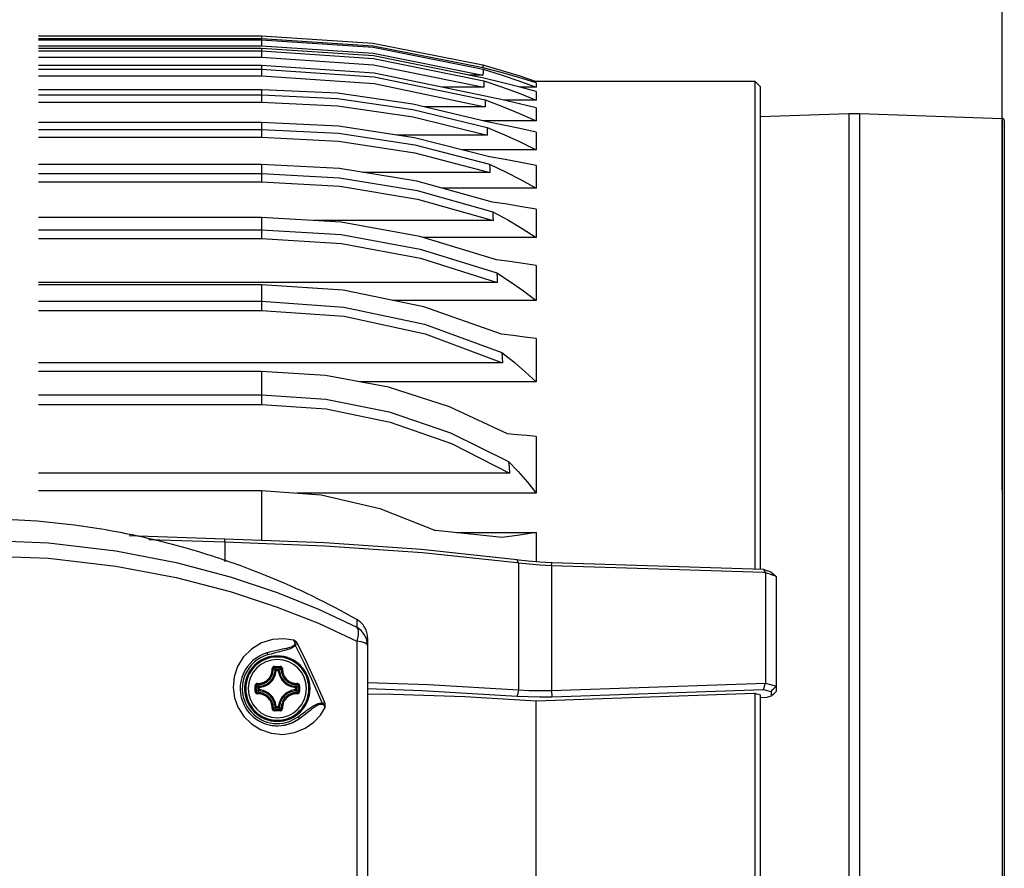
# Model space of a CAD drawing. Extents: x 0 to 297, y 0 to 210.
# Tile 40 of 41: x 238 to 266, y 149 to 173. Entities that reach past the tile are written whole.
import ezdxf

# ---------------------------------------------------------------- set-up
doc = ezdxf.new("R2010")
doc.units = 0
doc.header["$LTSCALE"] = 16.335
doc.header["$MEASUREMENT"] = 0
doc.header["$PDMODE"] = 3
doc.header["$PDSIZE"] = 0.3125
doc.layers.get('0').update_dxf_attribs({"linetype": 'CONTINUOUS'})
doc.layers.get('Defpoints').update_dxf_attribs({"linetype": 'CONTINUOUS'})
doc.styles.get("Standard").update_dxf_attribs({"font": 'txt', "width": 0.7})
doc.dimstyles.get("Standard").update_dxf_attribs({"dimtxt": 0.18, "dimasz": 0.18, "dimexe": 0.18, "dimexo": 0.0625, "dimgap": 0.09, "dimtad": 0, "dimtih": 1, "dimtoh": 1, "dimdec": 4, "dimzin": 0, "dimdsep": 46, "dimtxsty": 'STANDARD', "dimcen": 0.09, "dimadec": 0, "dimazin": 0, "dimtfac": 1, "dimtdec": 4, "dimtofl": 0, "dimtmove": 0, "dimatfit": 3, "dimfxl": 1, "dimtolj": 1, "dimtzin": 0, "dimarcsym": 0})

# ---------------------------------------------------------------- blocks, each defined once
blk = doc.blocks.new('_FILLED')
at = {"color": 0, "linetype": 'ByBlock'}
blk.add_solid([(0, 0), (-1, 0.1429), (-1, -0.1429)], dxfattribs=at)
blk = doc.blocks.new('*D12')
at = {"color": 0, "lineweight": -2}
for p, q in [((237.176, 159.97), (237.176, 181.158)), ((266.219, 159.97), (266.219, 181.158)), ((240.676, 175.812), (247.933, 175.812)), ((262.719, 175.812), (255.463, 175.812))]:
    blk.add_line(p, q, dxfattribs=at)
at = {"layer": 'Defpoints', "color": 0}
for p in [(266.219, 175.812), (237.176, 158.114), (266.219, 158.114)]:
    blk.add_point(p, dxfattribs=at)
at = {"color": 0, "lineweight": -2, "xscale": 3.5, "yscale": 3.5, "zscale": 3.5, "rotation": 180}
blk.add_blockref('_FILLED', (237.176, 175.812), dxfattribs=at)
at = {"color": 0, "lineweight": -2, "xscale": 3.5, "yscale": 3.5, "zscale": 3.5}
blk.add_blockref('_FILLED', (266.219, 175.812), dxfattribs=at)
at = {"color": 0, "insert": (251.698, 175.812), "char_height": 3.5, "attachment_point": 5}
blk.add_mtext('\\A1;96.8', dxfattribs=at)

msp = doc.modelspace()

# ---------------------------------------------------------------- linework, layer by layer
at = {"color": 7, "linetype": 'Continuous'}
for p, q in [((238.97716, 172.79598), (245.27716, 172.79598)), ((245.27716, 172.71586), (238.97716, 172.71586)), ((238.97716, 172.68329), (245.27716, 172.68329)), ((238.97716, 172.51868), (245.27716, 172.51868)), ((245.27716, 172.4413), (238.97716, 172.4413)), ((238.97716, 172.37466), (245.27716, 172.37466)), ((238.97716, 172.19657), (245.27716, 172.19657)), ((245.27716, 171.96568), (238.97716, 171.96568)), ((238.97716, 171.86184), (245.27716, 171.86184)), ((251.53721, 171.97586), (251.56652, 171.96761)), ((238.97716, 171.67026), (245.27716, 171.67026)), ((251.53999, 171.68791), (251.13307, 171.68791)), ((253.0454, 171.51287), (252.90715, 171.51287)), ((253.0454, 171.52166), (259.22716, 171.52166)), ((259.37716, 171.37165), (259.22716, 171.52166)), ((245.27716, 171.27655), (238.97716, 171.27655)), ((251.56446, 171.34715), (250.3962, 171.34715)), ((253.0454, 171.3511), (252.58217, 171.3511)), ((259.37716, 171.37146), (259.37716, 171.07146)), ((238.97716, 171.13024), (245.27716, 171.13024)), ((238.97716, 170.92516), (245.27716, 170.92516)), ((253.0454, 170.98194), (252.13492, 170.98194)), ((259.37716, 171.07146), (259.37716, 168.60771)), ((251.60431, 170.78911), (249.8947, 170.78911)), ((245.27716, 170.35378), (238.97716, 170.35378)), ((251.65596, 170.39554), (251.52578, 170.39554)), ((253.0454, 170.39554), (251.65596, 170.39554)), ((259.37716, 170.51904), (261.88629, 170.60666)), ((259.37716, 170.51904), (261.88629, 170.60666)), ((261.88629, 170.60666), (262.18629, 170.60666)), ((261.88629, 170.60666), (262.18629, 170.60666)), ((262.18629, 170.60666), (266.21926, 170.46582)), ((262.18629, 170.60666), (266.21926, 170.46582)), ((266.27716, 170.40586), (266.27716, 170.20599)), ((266.27716, 170.40586), (266.27716, 170.20737)), ((238.97716, 170.15676), (245.27716, 170.15676)), ((266.27716, 170.20737), (266.27716, 170.16174)), ((266.27716, 170.20599), (266.27716, 170.16174)), ((266.27716, 170.16174), (266.27716, 170.10178)), ((266.27716, 170.16174), (266.27716, 170.10178)), ((266.27716, 170.10178), (266.27716, 127.79154)), ((238.97716, 169.93817), (245.27716, 169.93817)), ((251.66042, 169.99627), (249.09934, 169.99627)), ((253.0454, 169.57438), (250.95994, 169.57438)), ((245.27716, 169.16598), (238.97716, 169.16598)), ((238.97716, 168.90539), (245.27716, 168.90539)), ((238.97716, 168.67327), (245.27716, 168.67327)), ((251.73428, 168.94029), (248.14322, 168.94029)), ((253.0454, 168.49012), (250.404, 168.49012)), ((259.37716, 168.60771), (259.37716, 168.50894)), ((259.37716, 168.50894), (259.37716, 167.32095)), ((261.88629, 168.56255), (261.88629, 167.45338)), ((245.27716, 167.66358), (238.97716, 167.66358)), ((251.82825, 167.57575), (246.75885, 167.57575)), ((238.97716, 167.31852), (245.27716, 167.31852)), ((259.37716, 167.32095), (259.37716, 167.16399)), ((261.88629, 167.45338), (261.88629, 167.40341)), ((261.88629, 167.40341), (261.88629, 167.27009)), ((238.97716, 167.07287), (245.27716, 167.07287)), ((253.0454, 167.09737), (249.86353, 167.09737)), ((259.37716, 167.16399), (259.37716, 166.95786)), ((261.88629, 167.27009), (261.88629, 167.17082)), ((259.37716, 166.95786), (259.37716, 165.44038)), ((245.27716, 165.82664), (238.97716, 165.82664)), ((245.27716, 165.76375), (238.97716, 165.76375)), ((251.94629, 165.82664), (245.27716, 165.82664)), ((259.37716, 165.44038), (259.37716, 164.95212)), ((238.97716, 165.29728), (245.27716, 165.29728)), ((253.0454, 165.3201), (248.98131, 165.3201)), ((238.97716, 165.03808), (245.27716, 165.03808)), ((259.37716, 164.95212), (259.37716, 164.8405)), ((259.37716, 164.8405), (259.37716, 164.2348)), ((261.88629, 164.7955), (261.88629, 164.36758)), ((259.37716, 164.2348), (259.37716, 163.1905)), ((261.88629, 164.36758), (261.88629, 164.26832)), ((252.0957, 163.55258), (238.97716, 163.55258)), ((245.27716, 163.31203), (238.97716, 163.31203)), ((259.37716, 163.1905), (259.37716, 162.61712)), ((261.88629, 163.25006), (261.88629, 163.2355)), ((261.88629, 163.2355), (261.88629, 163.05152)), ((253.0454, 163.01799), (248.05271, 163.01799)), ((238.97716, 162.64778), (245.27716, 162.64778)), ((259.37716, 162.61712), (259.37716, 157.87946)), ((238.97716, 162.375), (245.27716, 162.375)), ((252.29252, 160.43804), (238.97716, 160.43804)), ((238.97716, 159.95166), (245.27716, 159.95166)), ((253.0454, 159.87554), (246.27925, 159.87554)), ((244.24399, 158.57549), (241.53695, 158.66247)), ((250.7883, 158.75829), (253.0454, 158.75829)), ((244.23916, 158.48395), (242.09391, 158.55336)), ((244.23916, 158.48395), (244.24399, 158.57548)), ((245.28087, 158.53543), (244.24399, 158.57549)), ((252.54403, 157.89577), (252.49348, 157.90124)), ((252.55342, 157.97807), (252.50242, 157.98389)), ((259.47023, 157.71162), (253.48553, 157.90464)), ((259.37716, 157.87946), (259.37716, 157.71463)), ((259.52716, 157.62324), (259.46742, 157.62518)), ((259.5481, 157.68526), (259.47023, 157.71162)), ((259.66175, 157.57816), (259.52716, 157.6234)), ((259.82716, 157.51605), (259.82716, 154.42366)), ((261.88629, 157.44505), (261.88629, 157.26097)), ((261.88629, 157.26097), (261.88629, 157.24652)), ((261.88629, 157.24652), (261.88629, 156.59666)), ((261.88629, 156.59666), (261.88629, 156.22826)), ((261.88629, 156.22826), (261.88629, 156.20015)), ((261.88629, 156.20015), (261.88629, 156.12899)), ((261.88629, 156.12899), (261.88629, 156.10178)), ((261.88629, 156.10178), (261.88629, 155.96845)), ((261.88629, 155.96845), (261.88629, 155.86919)), ((261.88629, 155.86919), (261.88629, 153.49386)), ((248.27716, 155.77879), (248.27716, 155.57015)), ((248.27716, 155.57015), (248.27716, 154.18334)), ((248.27716, 155.57015), (248.27716, 154.18334)), ((248.27716, 155.57015), (248.27716, 155.57015)), ((253.0454, 154.00534), (259.2272, 154.21544)), ((253.48553, 154.11893), (259.47023, 154.32177)), ((259.82716, 154.42366), (259.82716, 154.26134)), ((248.27716, 154.18334), (248.27716, 113.44717)), ((259.37716, 154.17433), (259.37716, 143.71899)), ((259.56025, 154.0925), (259.37716, 154.08635)), ((261.88629, 153.49386), (261.88629, 153.35351)), ((261.88629, 153.35351), (261.88629, 153.32576)), ((261.88629, 153.32576), (261.88629, 153.22649)), ((261.88629, 153.22649), (261.88629, 153.06595)), ((261.88629, 153.06595), (261.88629, 152.96668)), ((261.88629, 152.96668), (261.88629, 151.94843)), ((261.88629, 151.94843), (261.88629, 151.93393)), ((261.88629, 151.93393), (261.88629, 151.74989))]:
    msp.add_line(p, q, dxfattribs=at)
at = {"color": 9, "linetype": 'Continuous'}
for p, q in [((245.27716, 172.79598), (245.27716, 172.71586)), ((245.27716, 172.68329), (245.27716, 172.51868)), ((245.27716, 172.37466), (245.27716, 172.19657)), ((245.27716, 171.86184), (245.27716, 171.67026)), ((245.27716, 171.13024), (245.27716, 170.92516)), ((266.21926, 170.46582), (266.21926, 170.40586)), ((266.21926, 170.40586), (266.21926, 170.26539)), ((245.27716, 170.15676), (245.27716, 169.93817)), ((266.21926, 170.26539), (266.21926, 170.16174)), ((266.21926, 170.16174), (266.21926, 170.10178)), ((245.27716, 168.90539), (245.27716, 168.67327)), ((245.27716, 167.31852), (245.27716, 167.07287)), ((245.27716, 165.29728), (245.27716, 165.03808)), ((245.27716, 162.64778), (245.27716, 162.375)), ((244.23916, 158.48395), (244.23916, 157.92922)), ((252.54405, 157.89585), (252.50243, 157.98391)), ((253.48032, 157.81956), (253.48553, 157.90465)), ((248.25638, 155.72512), (248.19535, 155.86955)), ((248.19914, 155.6383), (248.19535, 155.64041)), ((248.27716, 155.57015), (248.25638, 155.72512)), ((245.54893, 155.32481), (245.45373, 155.29815)), ((245.69345, 154.88948), (245.76087, 154.88948)), ((245.69347, 154.85965), (245.76085, 154.85965)), ((245.18434, 154.31295), (245.18434, 154.38037)), ((245.21417, 154.31297), (245.21417, 154.38035)), ((246.24015, 154.38035), (246.24015, 154.31297)), ((246.26998, 154.38037), (246.26998, 154.31295)), ((252.54403, 154.31126), (252.50242, 154.13638)), ((253.48032, 154.29594), (253.48553, 154.11893)), ((244.61915, 153.80776), (244.635, 153.78324)), ((245.76087, 153.80383), (245.69345, 153.80383)), ((245.76085, 153.83367), (245.69347, 153.83367)), ((246.06681, 153.41675), (246.31738, 153.55183)), ((246.31738, 153.55183), (246.37362, 153.59355)), ((246.37362, 153.59355), (246.42675, 153.6329))]:
    msp.add_line(p, q, dxfattribs=at)
at = {"color": 7, "linetype": 'Continuous'}
for points in [[(245.27716, 172.79598), (248.42535, 172.5912), (251.53721, 171.97586)], [(251.54491, 171.8908), (248.43752, 172.50878), (245.27716, 172.71586)], [(245.27716, 172.68329), (248.43778, 172.47589), (251.54525, 171.85699)], [(245.27716, 172.51868), (248.43537, 172.31015), (251.53999, 171.68791)], [(251.56733, 171.60016), (248.44922, 172.2302), (245.27716, 172.4413)], [(245.27716, 172.37466), (248.44972, 172.16293), (251.56807, 171.53083)], [(245.27716, 172.19657), (248.44799, 171.98334), (251.56446, 171.34715)], [(251.60397, 171.09629), (248.46871, 171.74749), (245.27716, 171.96568)], [(245.27716, 171.86184), (248.46931, 171.64265), (251.60511, 170.98798)], [(251.53721, 171.97586), (251.53316, 171.89871), (251.53289, 171.89123)], [(251.54525, 171.85699), (251.5423, 171.77211), (251.53999, 171.68791)], [(253.0454, 171.47092), (252.55141, 171.62081), (252.0511, 171.76081), (251.54491, 171.8908)], [(251.54525, 171.85699), (252.05259, 171.70037), (252.55282, 171.53168), (253.0454, 171.3511)], [(251.56652, 171.96761), (252.0466, 171.83259), (252.5495, 171.6782), (253.0454, 171.51287)], [(245.27716, 171.67026), (248.46878, 171.44913), (251.60431, 170.78911)], [(251.56807, 171.53083), (251.56642, 171.43867), (251.56446, 171.34715)], [(253.0454, 171.22333), (252.55823, 171.35771), (252.06541, 171.48336), (251.56733, 171.60016)], [(251.56807, 171.53083), (252.06843, 171.36068), (252.56107, 171.17764), (253.0454, 170.98194)], [(253.0454, 171.52166), (253.0454, 171.52068), (253.0454, 171.51287)], [(253.0454, 171.47092), (253.0454, 171.4388), (253.0454, 171.39885), (253.0454, 171.3511)], [(259.22716, 171.52166), (259.22716, 171.46764), (259.22716, 171.03702), (259.22716, 170.18403), (259.22716, 168.92496), (259.22716, 167.2839), (259.22716, 165.29222), (259.22716, 162.988), (259.22716, 160.4153), (259.22716, 157.71947)], [(251.65596, 170.36413), (249.56024, 170.86981), (247.42774, 171.17461), (245.27716, 171.27655)], [(253.0454, 171.22333), (253.0454, 171.15069), (253.0454, 171.07022), (253.0454, 170.98194)], [(245.27716, 171.13024), (247.42807, 171.02775), (249.56139, 170.72051), (251.65801, 170.21086)], [(245.27716, 170.92516), (247.43108, 170.82115), (249.56295, 170.51132), (251.66042, 169.99627)], [(253.0454, 170.76225), (252.56979, 170.88116), (252.0892, 170.99254), (251.60397, 171.09629)], [(251.60511, 170.98798), (251.60491, 170.88823), (251.60431, 170.78911)], [(251.60511, 170.98798), (252.09376, 170.80394), (252.57406, 170.60637), (253.0454, 170.39554)], [(253.0454, 170.76225), (253.0454, 170.64785), (253.0454, 170.5256), (253.0454, 170.39554)], [(251.72474, 169.37908), (249.60955, 169.91921), (247.45307, 170.24489), (245.27716, 170.35378)], [(253.0454, 170.07277), (252.58647, 170.17623), (252.12323, 170.27337), (251.65596, 170.36413)], [(261.88629, 170.60666), (261.88629, 170.40492), (261.88629, 169.80345), (261.88629, 168.81345), (261.88629, 168.56255)], [(262.18629, 170.60666), (262.18629, 170.40492), (262.18629, 169.80345), (262.18629, 168.81345), (262.18629, 167.45338), (262.18629, 165.74856), (262.18629, 163.73076), (262.18629, 161.43755), (262.18629, 158.91167), (262.18629, 156.20015), (262.18629, 153.35351), (262.18629, 150.42479), (262.18629, 147.46853), (262.18629, 144.5398), (262.18629, 141.69317), (262.18629, 138.98165), (262.18629, 136.45576), (262.18629, 134.16256), (262.18629, 132.14475), (262.18629, 130.43993), (262.18629, 129.07986), (262.18629, 128.08987), (262.18629, 127.4884), (262.18629, 127.28666)], [(245.27716, 170.15676), (247.4544, 170.0469), (249.61211, 169.71752), (251.72828, 169.17136)], [(251.65801, 170.21086), (252.12967, 170.01255), (252.59234, 169.80029), (253.0454, 169.57438)], [(251.65801, 170.21086), (251.65943, 170.10345), (251.66042, 169.99627)], [(253.0454, 170.07277), (253.0454, 169.9145), (253.0454, 169.74835), (253.0454, 169.57438)], [(266.27716, 170.10178), (266.27716, 169.61009), (266.27716, 168.62928), (266.27716, 167.28182), (266.27716, 165.5928), (266.27716, 163.5937), (266.27716, 161.32176), (266.27716, 158.81929), (266.27716, 156.13291), (266.27716, 153.31266), (266.27716, 150.41109), (266.27716, 147.48223), (266.27716, 144.58065), (266.27716, 141.76041), (266.27716, 139.07403), (266.27716, 136.57156), (266.27716, 134.29961), (266.27716, 132.30051), (266.27716, 130.6115), (266.27716, 129.26403), (266.27716, 128.28322), (266.27716, 127.79154)], [(245.27716, 169.93817), (247.45831, 169.82649), (249.61657, 169.49343), (251.73428, 168.94029)], [(253.0454, 169.13038), (252.60876, 169.2184), (252.16846, 169.30131), (251.72474, 169.37908)], [(251.81237, 168.10193), (249.67401, 168.69134), (247.48652, 169.04708), (245.27716, 169.16598)], [(251.72828, 169.17136), (251.73149, 169.05595), (251.73428, 168.94029)], [(251.72828, 169.17136), (252.17716, 168.95828), (252.61641, 168.73108), (253.0454, 168.49012)], [(253.0454, 169.13038), (253.0454, 168.92487), (253.0454, 168.71142), (253.0454, 168.49012)], [(245.27716, 168.90539), (247.48854, 168.78488), (249.67823, 168.42343), (251.81817, 167.82458)], [(245.27716, 168.67327), (247.49311, 168.55063), (249.68586, 168.18388), (251.82825, 167.57575)], [(253.0454, 167.89589), (252.63733, 167.96851), (252.22626, 168.0372), (251.81237, 168.10193)], [(253.0454, 167.89589), (253.0454, 167.63769), (253.0454, 167.37148), (253.0454, 167.09737)], [(251.92181, 166.46835), (249.75667, 167.13002), (247.5298, 167.53004), (245.27716, 167.66358)], [(251.81817, 167.82458), (251.8234, 167.70025), (251.82825, 167.57575)], [(251.81817, 167.82458), (252.23884, 167.59538), (252.64898, 167.35226), (253.0454, 167.09737)], [(245.27716, 167.31852), (247.53336, 167.18207), (249.76393, 166.77281), (251.93116, 166.09576)], [(245.27716, 167.07287), (247.53944, 166.93379), (249.77568, 166.51669), (251.94629, 165.82664)], [(261.88629, 167.17082), (261.88629, 165.74856), (261.88629, 164.7955)], [(253.0454, 166.30493), (252.67319, 166.36223), (252.29862, 166.41671), (251.92181, 166.46835)], [(253.0454, 166.30493), (253.0454, 165.98477), (253.0454, 165.65644), (253.0454, 165.3201)], [(251.93116, 166.09576), (251.93873, 165.96171), (251.94629, 165.82664)], [(251.93116, 166.09576), (252.31786, 165.84775), (252.68943, 165.58885), (253.0454, 165.3201)], [(252.05998, 164.36369), (249.86661, 165.1376), (247.58872, 165.60719), (245.27716, 165.76375)], [(245.27716, 165.29728), (247.60312, 165.13413), (249.88585, 164.64704), (252.07593, 163.84603)], [(245.27716, 165.03808), (247.61238, 164.87093), (249.90242, 164.37211), (252.0957, 163.55258)], [(253.0454, 164.24307), (252.71863, 164.28509), (252.39013, 164.3253), (252.05998, 164.36369)], [(253.0454, 164.24307), (253.0454, 163.84309), (253.0454, 163.43465), (253.0454, 163.01799)], [(261.88629, 164.26832), (261.88629, 163.73076), (261.88629, 163.25006)], [(252.07593, 163.84603), (252.0863, 163.69988), (252.0957, 163.55258)], [(252.07593, 163.84603), (252.41397, 163.57983), (252.7371, 163.30364), (253.0454, 163.01799)], [(252.23839, 161.54969), (250.59395, 162.31193), (248.86627, 162.86517), (247.08442, 163.19988), (245.27716, 163.31203)], [(261.88629, 163.05152), (261.88629, 161.43755), (261.88629, 159.59666)], [(245.27716, 162.64778), (247.09805, 162.52865), (248.89288, 162.17124), (250.62709, 161.58132), (252.26446, 160.77129)], [(245.27716, 162.375), (247.10936, 162.25161), (248.91471, 161.88267), (250.6552, 161.27339), (252.29252, 160.43804)], [(253.0454, 161.47199), (252.77749, 161.49884), (252.50847, 161.52474), (252.23839, 161.54969)], [(253.0454, 161.47199), (253.0454, 160.94885), (253.0454, 160.41656), (253.0454, 159.87554)], [(252.26446, 160.77129), (252.27927, 160.60348), (252.29252, 160.43804)], [(252.26446, 160.77129), (252.5393, 160.48168), (252.79962, 160.18295), (253.0454, 159.87554)], [(245.27716, 159.95166), (246.96951, 159.8231), (248.6226, 159.441), (250.19822, 158.81333)], [(261.88629, 159.59666), (261.88629, 158.91167), (261.88629, 157.44505)], [(252.08496, 158.61489), (251.46029, 158.68812), (250.83122, 158.75429), (250.19822, 158.81333)], [(253.0454, 158.75829), (252.56934, 158.68438), (252.08496, 158.61489)], [(253.0454, 158.75829), (253.0454, 158.44841), (253.0454, 158.13634), (253.0454, 157.92936)], [(252.49348, 157.90124), (249.83111, 158.18935), (247.06807, 158.37653), (244.23916, 158.48395)], [(252.50242, 157.98389), (249.80504, 158.27769), (247.05691, 158.4668), (245.28087, 158.53543)], [(253.48032, 157.81955), (253.15711, 157.83575), (252.84457, 157.86145), (252.54403, 157.89577)], [(253.48553, 157.90464), (253.14628, 157.92115), (252.81795, 157.94788), (252.55342, 157.97807)], [(259.46742, 157.62518), (256.50349, 157.72149), (253.48032, 157.81955)], [(259.47024, 157.71162), (259.48936, 157.68212), (259.5084, 157.65268), (259.52716, 157.6234)], [(259.52716, 157.62324), (259.52716, 156.08087), (259.52716, 154.50223)], [(259.68238, 157.6395), (259.57403, 157.67648), (259.5481, 157.68526)], [(259.82086, 157.52405), (259.66967, 157.5755), (259.66175, 157.57816)], [(259.68238, 157.6395), (259.75189, 157.58155), (259.82086, 157.52405)], [(259.82716, 157.51605), (259.82401, 157.52005), (259.82086, 157.52405)], [(248.27716, 155.77879), (248.27716, 155.72657), (248.27716, 155.57016)], [(248.27716, 154.52147), (249.98951, 154.46372), (252.54403, 154.31126)], [(253.48032, 154.29594), (256.50351, 154.39913), (259.52716, 154.50223)], [(259.47024, 154.32176), (259.48937, 154.38209), (259.50843, 154.44222), (259.52716, 154.50222)], [(259.52716, 154.50205), (259.67142, 154.4611), (259.82716, 154.41758)], [(248.27716, 154.34838), (249.81406, 154.2972), (252.50242, 154.13638)], [(248.27716, 154.1956), (249.00433, 154.19054), (251.02978, 154.12293), (253.0454, 154.00534)], [(252.54403, 154.31126), (252.8445, 154.29527), (253.15713, 154.29), (253.48032, 154.29594)], [(259.2272, 154.21544), (259.2272, 151.59944), (259.2272, 148.94666), (259.2272, 146.29389), (259.2272, 143.67788)], [(259.2272, 154.21544), (259.2769, 154.20176), (259.32688, 154.18805), (259.37716, 154.17433)], [(259.47023, 154.32177), (259.57338, 154.29244), (259.68238, 154.26179)], [(259.68238, 154.26179), (259.73118, 154.31728), (259.77793, 154.37046), (259.82716, 154.41758)], [(259.68238, 154.26179), (259.68238, 154.22095), (259.68238, 154.17825), (259.68238, 154.13362)], [(259.68238, 154.13362), (259.73076, 154.17631), (259.77902, 154.21888), (259.82716, 154.26134)], [(248.27716, 154.18334), (248.27716, 148.99592), (248.27716, 142.35096), (248.27716, 135.66007), (248.27716, 128.94822), (248.27716, 122.24048), (248.27716, 115.56187), (248.27716, 113.44717)], [(252.50242, 154.13638), (252.81788, 154.11927), (253.14629, 154.11329), (253.48553, 154.11893)], [(253.0454, 143.88797), (253.0454, 146.40108), (253.0454, 148.94666), (253.0454, 151.49223), (253.0454, 154.00534)], [(259.68238, 154.13362), (259.62202, 154.11329), (259.56025, 154.0925)], [(261.88629, 151.74989), (261.88629, 150.42479), (261.88629, 147.46853), (261.88629, 146.14342)]]:
    msp.add_lwpolyline(points, dxfattribs=at)
at = {"color": 9, "linetype": 'Continuous'}
for points in [[(245.27716, 172.71586), (245.27716, 172.70026), (245.27716, 172.68329)], [(245.27716, 172.4413), (245.27716, 172.40869), (245.27716, 172.37466)], [(245.27716, 171.96568), (245.27716, 171.91451), (245.27716, 171.86184)], [(245.27716, 171.27655), (245.27716, 171.20421), (245.27716, 171.13024)], [(245.27716, 170.35378), (245.27716, 170.25618), (245.27716, 170.15676)], [(266.21926, 170.10178), (266.21926, 169.66782), (266.21926, 168.68426), (266.21926, 167.33304), (266.21926, 165.63931), (266.21926, 163.63464), (266.21926, 161.35634), (266.21926, 158.84687), (266.21926, 156.15298), (266.21926, 153.32485), (266.21926, 150.41517), (266.21926, 147.47814), (266.21926, 144.56846), (266.21926, 141.74034), (266.21926, 139.04645), (266.21926, 136.53697), (266.21926, 134.25868), (266.21926, 132.254), (266.21926, 130.56028), (266.21926, 129.20905), (266.21926, 128.2255), (266.21926, 127.79154)], [(245.27716, 169.16598), (245.27716, 169.03673), (245.27716, 168.90539)], [(245.27716, 167.66358), (245.27716, 167.49229), (245.27716, 167.31852)], [(245.27716, 165.76375), (245.27716, 165.53204), (245.27716, 165.29728)], [(245.27716, 163.31203), (245.27716, 162.98198), (245.27716, 162.64778)], [(245.27716, 159.95166), (245.27716, 159.20198), (245.27716, 158.53557)], [(237.17594, 158.5499), (239.25971, 158.46646), (241.1649, 158.24125), (242.87118, 157.9125), (244.39237, 157.5102), (245.72434, 157.06509), (246.88976, 156.59658), (247.97294, 156.08691)], [(237.17594, 158.11352), (239.2597, 158.03141), (241.16489, 157.80984), (242.87118, 157.48644), (244.39234, 157.09076), (245.72433, 156.65303), (246.88983, 156.19238), (247.97294, 155.69141)], [(252.54403, 157.89577), (252.54403, 156.80909), (252.54403, 155.62634), (252.54403, 154.31126)], [(253.48032, 157.81955), (253.48032, 156.75056), (253.48032, 155.58754), (253.48032, 154.29594)], [(247.97294, 156.30082), (247.97294, 156.24965), (247.97294, 156.08691)], [(247.97294, 156.08691), (248.01135, 155.99917), (248.01136, 155.86206), (247.97294, 155.69141)], [(248.19535, 155.86955), (248.0986, 155.99291), (247.97294, 156.08691)], [(246.19565, 155.71489), (245.91044, 155.75863), (245.59337, 155.73725), (245.27547, 155.63768), (244.99268, 155.46597), (244.76485, 155.23801), (244.60095, 154.97049), (244.50497, 154.6796), (244.47745, 154.38038), (244.51651, 154.08605), (244.61915, 153.80776)], [(246.19571, 155.71487), (246.204, 155.7001), (246.21045, 155.68625), (246.2158, 155.67148), (246.21968, 155.65556), (246.22145, 155.63816), (246.21999, 155.61899), (246.2136, 155.59818), (246.20049, 155.57681), (246.17999, 155.55653), (246.153, 155.53853), (246.12047, 155.52282), (246.08244, 155.50875), (246.03867, 155.49574), (245.98897, 155.4833), (245.93284, 155.47085), (245.86962, 155.45772), (245.79882, 155.44322), (245.72034, 155.42663), (245.63421, 155.40718), (245.54019, 155.38396), (245.43715, 155.35581)], [(246.23275, 155.58858), (246.21911, 155.56437), (246.1991, 155.54099), (246.17347, 155.5196), (246.14308, 155.50036), (246.10813, 155.48282), (246.06852, 155.46647), (246.02406, 155.45089), (245.9745, 155.43565), (245.91936, 155.42029), (245.85816, 155.40432), (245.7906, 155.38728), (245.71663, 155.36869), (245.63619, 155.34806), (245.54893, 155.32481)], [(246.2952, 155.61991), (246.26872, 155.65901), (246.2339, 155.69044), (246.19565, 155.71489)], [(246.23276, 155.58862), (246.23212, 155.62379), (246.22102, 155.66801), (246.19607, 155.7142)], [(246.23275, 155.58857), (246.25431, 155.59939), (246.27531, 155.60993), (246.2952, 155.61991)], [(246.99988, 153.92923), (246.74967, 154.50072), (246.49399, 155.05364), (246.23275, 155.58858)], [(247.06762, 153.95809), (246.81569, 154.53043), (246.55825, 155.08417), (246.2952, 155.61991)], [(247.97294, 155.69141), (247.97294, 149.08595), (247.97294, 142.40942), (247.97294, 135.68674), (247.97294, 128.94301), (247.97294, 122.2034), (247.97294, 115.49305), (247.97293, 108.83704)], [(248.19535, 155.64041), (248.0986, 155.66935), (247.97294, 155.69141)], [(248.27716, 155.57015), (248.25638, 155.60652), (248.19914, 155.6383)], [(245.43716, 155.35581), (245.43938, 155.34809), (245.44544, 155.32698), (245.45373, 155.29815)], [(245.16299, 154.49011), (245.19669, 154.49047), (245.22672, 154.49314), (245.25316, 154.49737), (245.27643, 154.50258), (245.29742, 154.50853), (245.31714, 154.51526), (245.33656, 154.523), (245.35654, 154.53222), (245.37787, 154.54356), (245.40122, 154.55794), (245.42657, 154.57618), (245.45256, 154.59824), (245.47807, 154.62398), (245.50265, 154.65382), (245.52534, 154.68756), (245.54513, 154.72461), (245.56159, 154.76517), (245.57429, 154.81021), (245.5821, 154.86006), (245.58377, 154.91117)], [(245.16653, 154.45906), (245.2024, 154.4594), (245.2344, 154.46221), (245.26258, 154.46668), (245.28739, 154.47222), (245.30976, 154.47854), (245.33079, 154.48569), (245.35149, 154.49394), (245.37279, 154.50375), (245.39553, 154.51583), (245.42042, 154.53113), (245.44745, 154.55057), (245.47517, 154.57409), (245.50237, 154.60153), (245.52859, 154.63337), (245.55276, 154.66935), (245.57384, 154.70885), (245.59135, 154.75208), (245.60484, 154.8001), (245.61312, 154.85324), (245.61476, 154.90729)], [(245.58371, 154.91078), (245.59262, 154.9109), (245.60086, 154.91055), (245.60767, 154.90978), (245.61244, 154.90866), (245.61476, 154.90729)], [(245.64482, 154.97295), (245.63464, 154.97207), (245.62369, 154.96917), (245.61229, 154.9636), (245.60125, 154.95482), (245.59181, 154.94255), (245.58556, 154.92737), (245.58377, 154.91117)], [(245.64554, 154.93763), (245.63592, 154.93618), (245.6272, 154.93183), (245.62035, 154.92504), (245.61607, 154.91655), (245.61476, 154.90729)], [(245.66366, 154.86123), (245.64744, 154.87706), (245.63116, 154.8924), (245.61476, 154.90729)], [(245.64482, 154.97295), (245.72714, 154.97305), (245.8095, 154.97295)], [(245.64482, 154.97294), (245.64483, 154.96309), (245.64493, 154.95371), (245.6451, 154.94582), (245.6453, 154.94025), (245.64554, 154.93763)], [(245.64554, 154.93763), (245.72716, 154.93773), (245.80879, 154.93763)], [(245.69345, 154.88948), (245.67759, 154.90595), (245.66163, 154.92199), (245.64554, 154.93763)], [(245.69345, 154.88948), (245.68459, 154.88804), (245.67653, 154.88405), (245.66999, 154.87785), (245.66557, 154.87001), (245.66366, 154.86124)], [(245.69345, 154.85965), (245.68478, 154.86011), (245.67684, 154.86053), (245.67034, 154.86088), (245.66581, 154.86112), (245.66366, 154.86124)], [(245.69345, 154.85965), (245.69345, 154.86834), (245.69345, 154.87628), (245.69345, 154.88279), (245.69345, 154.88733), (245.69345, 154.88948)], [(245.76087, 154.88948), (245.77673, 154.90595), (245.79269, 154.92199), (245.80879, 154.93763)], [(245.76087, 154.85965), (245.76087, 154.86834), (245.76087, 154.87628), (245.76087, 154.88279), (245.76087, 154.88733), (245.76087, 154.88948)], [(245.79066, 154.86124), (245.78876, 154.87001), (245.78433, 154.87785), (245.7778, 154.88405), (245.76973, 154.88804), (245.76087, 154.88948)], [(245.76087, 154.85965), (245.76955, 154.86011), (245.77748, 154.86053), (245.78399, 154.86088), (245.78851, 154.86112), (245.79066, 154.86124)], [(245.79066, 154.86123), (245.80688, 154.87706), (245.82317, 154.8924), (245.83956, 154.90729)], [(245.8095, 154.97294), (245.80953, 154.96309), (245.80943, 154.95371), (245.80925, 154.94582), (245.80903, 154.94025), (245.80878, 154.93763)], [(245.83956, 154.90729), (245.83825, 154.91655), (245.83398, 154.92504), (245.82712, 154.93183), (245.81841, 154.93618), (245.80878, 154.93763)], [(245.87056, 154.91117), (245.86878, 154.92731), (245.86257, 154.94245), (245.85315, 154.95473), (245.84213, 154.96354), (245.8307, 154.96914), (245.81974, 154.97206), (245.8095, 154.97295)], [(245.87062, 154.91078), (245.8617, 154.91089), (245.85347, 154.91054), (245.84666, 154.90977), (245.84188, 154.90866), (245.83956, 154.90729)], [(245.83956, 154.90729), (245.841, 154.8555), (245.84848, 154.80477), (245.86078, 154.75863), (245.87678, 154.71697), (245.89605, 154.67877), (245.91829, 154.64365), (245.94273, 154.61205), (245.96836, 154.5844), (245.9946, 154.5605), (246.02079, 154.54017), (246.04566, 154.52361), (246.06841, 154.51051), (246.08944, 154.49994), (246.10946, 154.49116), (246.12921, 154.48365), (246.14953, 154.47703), (246.17132, 154.47113), (246.19553, 154.46597), (246.22293, 154.46184), (246.2537, 154.45931), (246.28779, 154.45906)], [(245.87056, 154.91117), (245.87203, 154.86218), (245.8791, 154.81458), (245.89067, 154.7713), (245.90571, 154.73222), (245.92382, 154.69638), (245.94469, 154.66345), (245.96759, 154.63385), (245.99162, 154.60793), (246.01621, 154.58552), (246.04077, 154.56645), (246.06412, 154.55089), (246.08547, 154.53857), (246.1052, 154.52865), (246.12397, 154.5204), (246.1425, 154.51333), (246.16156, 154.50711), (246.182, 154.50156), (246.20471, 154.4967), (246.23042, 154.4928), (246.2593, 154.49039), (246.29126, 154.49011)], [(245.16299, 154.49011), (245.14651, 154.48827), (245.13137, 154.48206), (245.11909, 154.47265), (245.11028, 154.46162), (245.10468, 154.45019), (245.10175, 154.43924), (245.10087, 154.429)], [(245.16304, 154.49011), (245.16293, 154.48119), (245.16328, 154.47296), (245.16405, 154.46615), (245.16516, 154.46137), (245.16653, 154.45906)], [(246.29129, 154.49011), (246.29139, 154.48119), (246.29105, 154.47296), (246.29028, 154.46615), (246.28916, 154.46137), (246.28779, 154.45906)], [(246.35345, 154.42901), (246.35258, 154.43918), (246.34967, 154.45013), (246.3441, 154.46153), (246.33532, 154.47257), (246.32305, 154.48201), (246.30787, 154.48826), (246.29126, 154.49011)], [(245.10077, 154.34666), (245.1008, 154.38794), (245.10087, 154.429)], [(245.10087, 154.26431), (245.1008, 154.30537), (245.10077, 154.34666)], [(245.10087, 154.429), (245.11073, 154.42896), (245.12011, 154.42887), (245.128, 154.42871), (245.13356, 154.42851), (245.13619, 154.42828)], [(245.10087, 154.26431), (245.11073, 154.26434), (245.12011, 154.26443), (245.128, 154.26459), (245.13356, 154.2648), (245.13619, 154.26503)], [(245.10087, 154.26431), (245.10175, 154.25413), (245.10465, 154.24319), (245.11022, 154.23179), (245.119, 154.22075), (245.13127, 154.21131), (245.14645, 154.20506), (245.16306, 154.2032)], [(245.13609, 154.34666), (245.13611, 154.38742), (245.13619, 154.42828)], [(245.13619, 154.26503), (245.13611, 154.3059), (245.13609, 154.34666)], [(245.16653, 154.45906), (245.15727, 154.45775), (245.14878, 154.45347), (245.14199, 154.44662), (245.13764, 154.4379), (245.13619, 154.42828)], [(245.18434, 154.38037), (245.16787, 154.39623), (245.15183, 154.41219), (245.13619, 154.42828)], [(245.18434, 154.31295), (245.16787, 154.29709), (245.15183, 154.28113), (245.13619, 154.26503)], [(245.13619, 154.26503), (245.13764, 154.25541), (245.14199, 154.2467), (245.14878, 154.23984), (245.15727, 154.23557), (245.16653, 154.23426)], [(245.16304, 154.2032), (245.16293, 154.21212), (245.16328, 154.22035), (245.16404, 154.22716), (245.16516, 154.23194), (245.16653, 154.23426)], [(245.58376, 153.78214), (245.5823, 153.83113), (245.57523, 153.87873), (245.56365, 153.92201), (245.54861, 153.96109), (245.5305, 153.99693), (245.50964, 154.02986), (245.48673, 154.05947), (245.4627, 154.08538), (245.43811, 154.1078), (245.41355, 154.12687), (245.3902, 154.14243), (245.36886, 154.15474), (245.34912, 154.16467), (245.33035, 154.17292), (245.31183, 154.17998), (245.29277, 154.18621), (245.27232, 154.19176), (245.24962, 154.19662), (245.22391, 154.20052), (245.19503, 154.20293), (245.16306, 154.2032)], [(245.21259, 154.41016), (245.19676, 154.42638), (245.18142, 154.44266), (245.16653, 154.45906)], [(245.21259, 154.28316), (245.19676, 154.26694), (245.18142, 154.25065), (245.16653, 154.23426)], [(245.61476, 153.78603), (245.61332, 153.83781), (245.60584, 153.88855), (245.59354, 153.93469), (245.57755, 153.97634), (245.55827, 154.01455), (245.53603, 154.04967), (245.51159, 154.08127), (245.48596, 154.10892), (245.45973, 154.13282), (245.43354, 154.15314), (245.40866, 154.1697), (245.38592, 154.18281), (245.36488, 154.19337), (245.34487, 154.20215), (245.32512, 154.20967), (245.3048, 154.21629), (245.283, 154.22219), (245.2588, 154.22734), (245.23139, 154.23147), (245.20062, 154.23401), (245.16653, 154.23426)], [(245.21258, 154.41016), (245.20381, 154.40825), (245.19597, 154.40383), (245.18977, 154.39729), (245.18577, 154.38923), (245.18434, 154.38037)], [(245.21417, 154.38037), (245.20548, 154.38037), (245.19754, 154.38037), (245.19102, 154.38037), (245.18649, 154.38037), (245.18434, 154.38037)], [(245.18434, 154.31295), (245.18574, 154.30418), (245.18971, 154.29611), (245.19593, 154.28952), (245.20378, 154.28508), (245.21258, 154.28316)], [(245.21417, 154.31295), (245.2055, 154.31295), (245.19757, 154.31295), (245.19106, 154.31295), (245.18652, 154.31295), (245.18434, 154.31295)], [(245.21417, 154.38037), (245.21371, 154.38904), (245.21329, 154.39698), (245.21294, 154.40348), (245.2127, 154.40801), (245.21258, 154.41016)], [(245.21417, 154.31295), (245.21371, 154.30435), (245.21329, 154.29641), (245.21294, 154.28989), (245.2127, 154.28534), (245.21258, 154.28316)], [(246.28779, 154.23426), (246.25356, 154.234), (246.22281, 154.23146), (246.19556, 154.22735), (246.17147, 154.22222), (246.14975, 154.21635), (246.12948, 154.20977), (246.10977, 154.20228), (246.08978, 154.19353), (246.06876, 154.183), (246.04602, 154.16992), (246.02118, 154.15343), (245.99498, 154.13314), (245.9687, 154.10925), (245.94304, 154.08164), (245.91856, 154.05005), (245.89624, 154.01487), (245.87686, 153.97652), (245.86077, 153.93466), (245.84844, 153.88835), (245.84098, 153.83753), (245.83956, 153.78603)], [(246.29117, 154.20319), (246.25917, 154.20292), (246.23031, 154.2005), (246.20474, 154.19662), (246.18214, 154.19179), (246.16177, 154.18627), (246.14276, 154.18007), (246.12427, 154.17304), (246.10552, 154.16482), (246.0858, 154.15492), (246.06446, 154.14264), (246.04115, 154.12714), (246.01658, 154.10811), (245.99195, 154.0857), (245.9679, 154.05983), (245.94495, 154.03024), (245.924, 153.99725), (245.90579, 153.96127), (245.89066, 153.92199), (245.87906, 153.87855), (245.872, 153.83087), (245.87058, 153.78218)], [(246.24015, 154.38037), (246.24061, 154.38896), (246.24103, 154.3969), (246.24138, 154.40342), (246.24162, 154.40797), (246.24174, 154.41016)], [(246.24015, 154.38037), (246.24882, 154.38037), (246.25675, 154.38037), (246.26326, 154.38037), (246.26781, 154.38037), (246.26998, 154.38037)], [(246.24015, 154.31295), (246.24061, 154.30435), (246.24103, 154.29641), (246.24138, 154.28989), (246.24162, 154.28534), (246.24174, 154.28316)], [(246.24015, 154.31295), (246.24882, 154.31295), (246.25675, 154.31295), (246.26326, 154.31295), (246.26781, 154.31295), (246.26998, 154.31295)], [(246.24174, 154.41016), (246.25757, 154.42638), (246.27291, 154.44266), (246.28779, 154.45906)], [(246.26998, 154.38037), (246.26858, 154.38913), (246.26461, 154.3972), (246.2584, 154.4038), (246.25054, 154.40824), (246.24174, 154.41016)], [(246.24174, 154.28316), (246.25054, 154.28508), (246.2584, 154.28952), (246.26461, 154.29611), (246.26858, 154.30418), (246.26998, 154.31295)], [(246.24174, 154.28316), (246.25757, 154.26694), (246.27291, 154.25065), (246.28779, 154.23426)], [(246.26998, 154.38037), (246.28645, 154.39623), (246.30249, 154.41219), (246.31813, 154.42828)], [(246.26998, 154.31295), (246.28645, 154.29709), (246.30249, 154.28113), (246.31813, 154.26503)], [(246.31813, 154.42828), (246.31668, 154.4379), (246.31234, 154.44662), (246.30555, 154.45347), (246.29706, 154.45775), (246.28779, 154.45906)], [(246.28779, 154.23426), (246.29706, 154.23557), (246.30555, 154.23984), (246.31234, 154.2467), (246.31668, 154.25541), (246.31813, 154.26503)], [(246.29129, 154.2032), (246.29139, 154.21212), (246.29104, 154.22035), (246.29028, 154.22716), (246.28916, 154.23194), (246.28779, 154.23426)], [(246.29117, 154.20319), (246.30778, 154.20503), (246.32291, 154.21122), (246.3352, 154.22062), (246.34402, 154.23165), (246.34963, 154.24309), (246.35256, 154.25406), (246.35345, 154.26431)], [(246.35345, 154.429), (246.3436, 154.42898), (246.33422, 154.42889), (246.32632, 154.42872), (246.32076, 154.42852), (246.31813, 154.42828)], [(246.31813, 154.42828), (246.31821, 154.38742), (246.31824, 154.34666)], [(246.31824, 154.34666), (246.31821, 154.3059), (246.31813, 154.26503)], [(246.35345, 154.26431), (246.3436, 154.26436), (246.33422, 154.26445), (246.32632, 154.2646), (246.32076, 154.26481), (246.31813, 154.26503)], [(246.35345, 154.42901), (246.35353, 154.38794), (246.35355, 154.34666)], [(246.35355, 154.34666), (246.35353, 154.30537), (246.35345, 154.26431)], [(246.42675, 153.6329), (246.47657, 153.66968), (246.5226, 153.70348), (246.56473, 153.73412), (246.60332, 153.7618), (246.63884, 153.78678), (246.67178, 153.80937), (246.70263, 153.82986), (246.73191, 153.84852), (246.76004, 153.86554), (246.78717, 153.88091), (246.8132, 153.89449), (246.83796, 153.90613), (246.86141, 153.91578), (246.88358, 153.92345), (246.90454, 153.9292), (246.92446, 153.93309), (246.94356, 153.93516), (246.96222, 153.93538), (246.98087, 153.93355), (246.99988, 153.92923)], [(246.99988, 153.92923), (247.02337, 153.93923), (247.04617, 153.94895), (247.06762, 153.95809)], [(247.07682, 153.81359), (247.06855, 153.83886), (247.05903, 153.86025), (247.04887, 153.87786), (247.03866, 153.89214), (247.02874, 153.90374), (247.01914, 153.91339), (247.00962, 153.92174), (246.99988, 153.92923)], [(247.07681, 153.81359), (247.08015, 153.8334), (247.08237, 153.85167), (247.08349, 153.86862), (247.08356, 153.88454), (247.08259, 153.89973), (247.08058, 153.91443), (247.0775, 153.92891), (247.07323, 153.9434), (247.06762, 153.95809)], [(244.635, 153.78324), (244.7803, 153.55853), (244.99444, 153.34811), (245.25522, 153.18664), (245.55428, 153.0849), (245.88133, 153.05394), (246.21359, 153.10288), (246.51537, 153.22574), (246.75996, 153.39852), (246.94401, 153.59774), (247.07681, 153.81359)], [(245.58371, 153.78253), (245.59263, 153.78243), (245.60086, 153.78278), (245.60767, 153.78354), (245.61244, 153.78466), (245.61476, 153.78603)], [(245.58376, 153.78214), (245.58555, 153.76601), (245.59176, 153.75086), (245.60117, 153.73858), (245.6122, 153.72977), (245.62363, 153.72417), (245.63458, 153.72125), (245.64482, 153.72037)], [(245.66366, 153.83208), (245.64744, 153.81625), (245.63116, 153.80091), (245.61476, 153.78603)], [(245.61476, 153.78603), (245.61607, 153.77676), (245.62035, 153.76827), (245.6272, 153.76148), (245.63592, 153.75714), (245.64554, 153.75569)], [(245.64482, 153.72037), (245.6448, 153.73022), (245.6449, 153.7396), (245.64507, 153.7475), (245.64529, 153.75306), (245.64554, 153.75569)], [(245.8095, 153.72037), (245.72714, 153.72027), (245.64482, 153.72037)], [(245.69345, 153.80383), (245.67759, 153.78737), (245.66163, 153.77133), (245.64554, 153.75569)], [(245.80879, 153.75569), (245.72716, 153.75558), (245.64554, 153.75569)], [(245.69345, 153.83367), (245.68478, 153.83321), (245.67684, 153.83278), (245.67034, 153.83244), (245.66581, 153.8322), (245.66366, 153.83208)], [(245.66366, 153.83208), (245.66557, 153.82331), (245.66999, 153.81547), (245.67653, 153.80927), (245.68459, 153.80527), (245.69345, 153.80383)], [(245.69345, 153.83367), (245.69345, 153.82498), (245.69345, 153.81704), (245.69345, 153.81052), (245.69345, 153.80599), (245.69345, 153.80383)], [(245.76087, 153.83367), (245.76947, 153.83321), (245.7774, 153.83279), (245.78393, 153.83244), (245.78848, 153.8322), (245.79066, 153.83208)], [(245.76087, 153.83367), (245.76087, 153.825), (245.76087, 153.81707), (245.76087, 153.81055), (245.76087, 153.80601), (245.76087, 153.80383)], [(245.76087, 153.80383), (245.76964, 153.80524), (245.77771, 153.80921), (245.7843, 153.81542), (245.78874, 153.82328), (245.79066, 153.83208)], [(245.76087, 153.80383), (245.77673, 153.78737), (245.79269, 153.77133), (245.80879, 153.75569)], [(245.79066, 153.83208), (245.80688, 153.81625), (245.82317, 153.80091), (245.83956, 153.78603)], [(245.80878, 153.75569), (245.81841, 153.75714), (245.82712, 153.76148), (245.83398, 153.76827), (245.83825, 153.77676), (245.83956, 153.78603)], [(245.8095, 153.72037), (245.80949, 153.73022), (245.80939, 153.7396), (245.80923, 153.7475), (245.80902, 153.75306), (245.80878, 153.75569)], [(245.8095, 153.72037), (245.8197, 153.72124), (245.83065, 153.72416), (245.84206, 153.72974), (245.8531, 153.73853), (245.86253, 153.7508), (245.86877, 153.76597), (245.87058, 153.78218)], [(245.87062, 153.78253), (245.8617, 153.78241), (245.85347, 153.78276), (245.84666, 153.78353), (245.84188, 153.78466), (245.83956, 153.78603)], [(246.35315, 153.50366), (246.41269, 153.54826), (246.4683, 153.59062), (246.51978, 153.63039), (246.56661, 153.66694), (246.60885, 153.70006), (246.64707, 153.72995), (246.68187, 153.75694), (246.71388, 153.78135), (246.74369, 153.80353), (246.77187, 153.82377), (246.79878, 153.84217), (246.82438, 153.85858), (246.84849, 153.87276), (246.87104, 153.88463), (246.89212, 153.89421), (246.91182, 153.90155), (246.93032, 153.90675), (246.94789, 153.90988), (246.96495, 153.9109), (246.98194, 153.90957), (246.99916, 153.90532), (247.01666, 153.89728), (247.03405, 153.88444), (247.0505, 153.8661), (247.06498, 153.84233), (247.07682, 153.81359)], [(246.35315, 153.50366), (246.34836, 153.51012), (246.33526, 153.52775), (246.31738, 153.55183)]]:
    msp.add_lwpolyline(points, dxfattribs=at)
at = {"color": 7, "linetype": 'Continuous'}
for centre, radius, start, end in [((266.21716, 170.40586), 0.06, 0, 88), ((237.17716, 137.24666), 21.9, 82.613086, 90), ((237.17716, 137.24666), 21.9, 82.613077, 90), ((237.17716, 137.24666), 21.9, 79.933509, 82.613086), ((237.17716, 137.24666), 21.9, 79.932355, 82.613077), ((237.17716, 137.24666), 21.9, 75.226936, 79.933509), ((237.17716, 137.24666), 21.9, 75.226921, 79.932355), ((237.17716, 137.24666), 21.9, 72.106542, 75.226936), ((237.17716, 137.24666), 21.9, 72.106779, 75.226921), ((237.17716, 137.24666), 21.9, 67.841111, 72.106779), ((237.17716, 137.24666), 21.9, 67.841123, 72.106542), ((237.17716, 137.24666), 21.9, 60.464828, 67.841123), ((237.17716, 137.24666), 21.9, 60.464828, 67.841111), ((247.67716, 155.77879), 0.6, 48.078124, 60.464828), ((247.67716, 155.77879), 0.6, 48.108952, 60.464828), ((247.67716, 155.77879), 0.6, 45.34863, 48.108952), ((247.67716, 155.77879), 0.6, 45.34863, 48.078124), ((247.67716, 155.77879), 0.6, 30.232409, 45.34863), ((247.67716, 155.77879), 0.6, 30.232409, 45.34863), ((247.67716, 155.77879), 0.6, 27.131428, 30.232409), ((247.67716, 155.77879), 0.6, 27.114505, 30.232409), ((247.67716, 155.77879), 0.6, 15.116188, 27.131428), ((247.67716, 155.77879), 0.6, 15.116188, 27.114505), ((247.67716, 155.77879), 0.6, 0, 15.116188), ((247.67716, 155.77879), 0.6, 0, 15.116188), ((245.72716, 154.34666), 1.05, 106.033635, 206.330053), ((245.72716, 154.34666), 1.05, 106.033635, 106.510808), ((245.72716, 154.34666), 0.92452, 0, 180), ((245.72716, 154.34666), 0.92452, 180, 0), ((245.72716, 154.34666), 1.05, 206.330053, 281.04258), ((245.72716, 154.34666), 1.05, 286.729362, 289.882993), ((245.72716, 154.34666), 1.05, 286.808359, 289.95192), ((245.72716, 154.34666), 1.05, 289.882993, 290.530711), ((245.72716, 154.34666), 1.05, 289.95192, 294.220675), ((245.72716, 154.34666), 1.05, 290.530711, 306.119066), ((245.72716, 154.34666), 1.05, 294.220675, 306.596486), ((245.72716, 154.34666), 1.05, 306.119066, 306.596486), ((245.72716, 154.34666), 1.05, 259.110724, 270.913501), ((245.72716, 154.34666), 1.05, 276.1856, 286.729362), ((245.72716, 154.34666), 1.05, 281.04258, 286.808359)]:
    msp.add_arc(centre, radius, start, end, dxfattribs=at)
at = {"color": 9, "linetype": 'Continuous'}
for centre, radius, start, end in [((245.72716, 154.34666), 0.99, 106.033267, 206.3147), ((245.72716, 154.34666), 0.92429, 1.881484, 178.118052), ((245.72716, 154.34666), 0.89328, 0, 180), ((245.72716, 154.34666), 0.82529, 0, 180), ((245.18716, 154.88666), 0.50701, 277.594472, 352.353599), ((245.18716, 154.88666), 0.47718, 278.718529, 351.882328), ((245.18716, 154.88666), 0.47718, 351.882328, 356.945713), ((245.18716, 154.88666), 0.50701, 352.353599, 356.946114), ((246.26716, 154.88666), 0.50701, 183.053897, 187.646923), ((246.26716, 154.88666), 0.50701, 187.646923, 262.406096), ((246.26716, 154.88666), 0.47718, 183.054286, 188.118003), ((246.26716, 154.88666), 0.47718, 188.118003, 261.281808), ((245.72716, 154.34666), 0.92429, 178.118052, 180), ((245.72716, 154.34666), 0.92429, 180, 181.881484), ((245.72716, 154.34666), 0.92429, 181.881484, 358.118052), ((245.72716, 154.34666), 0.89328, 180, 0), ((245.72716, 154.34666), 0.82529, 180, 0), ((245.18716, 154.88666), 0.47718, 273.05424, 278.718529), ((245.18716, 153.80666), 0.47718, 81.281806, 86.945756), ((245.18716, 154.88666), 0.50701, 273.053896, 277.594472), ((245.18716, 153.80666), 0.50701, 82.406103, 86.946115), ((245.18716, 153.80666), 0.50701, 7.646937, 82.406103), ((245.18716, 153.80666), 0.47718, 8.118012, 81.281806), ((246.26716, 153.80666), 0.50701, 97.594226, 172.353359), ((246.26716, 153.80666), 0.47718, 98.718475, 171.882275), ((246.26716, 154.88666), 0.47718, 261.281808, 266.945714), ((246.26716, 153.80666), 0.47718, 93.054286, 98.718475), ((246.26716, 154.88666), 0.50701, 262.406096, 266.946115), ((246.26716, 153.80666), 0.50701, 93.053889, 97.594226), ((245.72716, 154.34666), 0.92429, 0, 1.881484), ((245.72716, 154.34666), 0.92429, 358.118052, 0), ((245.72716, 154.34666), 0.99, 206.3147, 290.064743), ((245.18716, 153.80666), 0.47718, 3.05424, 8.118012), ((245.18716, 153.80666), 0.50701, 3.053895, 7.646937), ((246.26716, 153.80666), 0.50701, 172.353359, 176.946109), ((246.26716, 153.80666), 0.47718, 171.882275, 176.945713)]:
    msp.add_arc(centre, radius, start, end, dxfattribs=at)

# ---------------------------------------------------------------- dimensions: what is measured, and where the dimension line sits
at = {"color": 2}
dim = msp.add_linear_dim(base=(266.21926, 175.81233), p1=(237.17594, 158.11352), p2=(266.21926, 158.11352), dimstyle='Standard', override={"dimtxt": 3.5, "dimasz": 3.5, "dimexe": 5.346, "dimexo": 1.85625, "dimdec": 1, "dimlfac": 3.333333, "dimblk": '_FILLED', "dimcen": 2.673, "dimldrblk": '_FILLED'}, dxfattribs=at)
dim.commit()
dim.dimension.update_dxf_attribs({"geometry": '*D12', "text_midpoint": (251.6976, 175.81233)})

doc.saveas('drawing.dxf')
